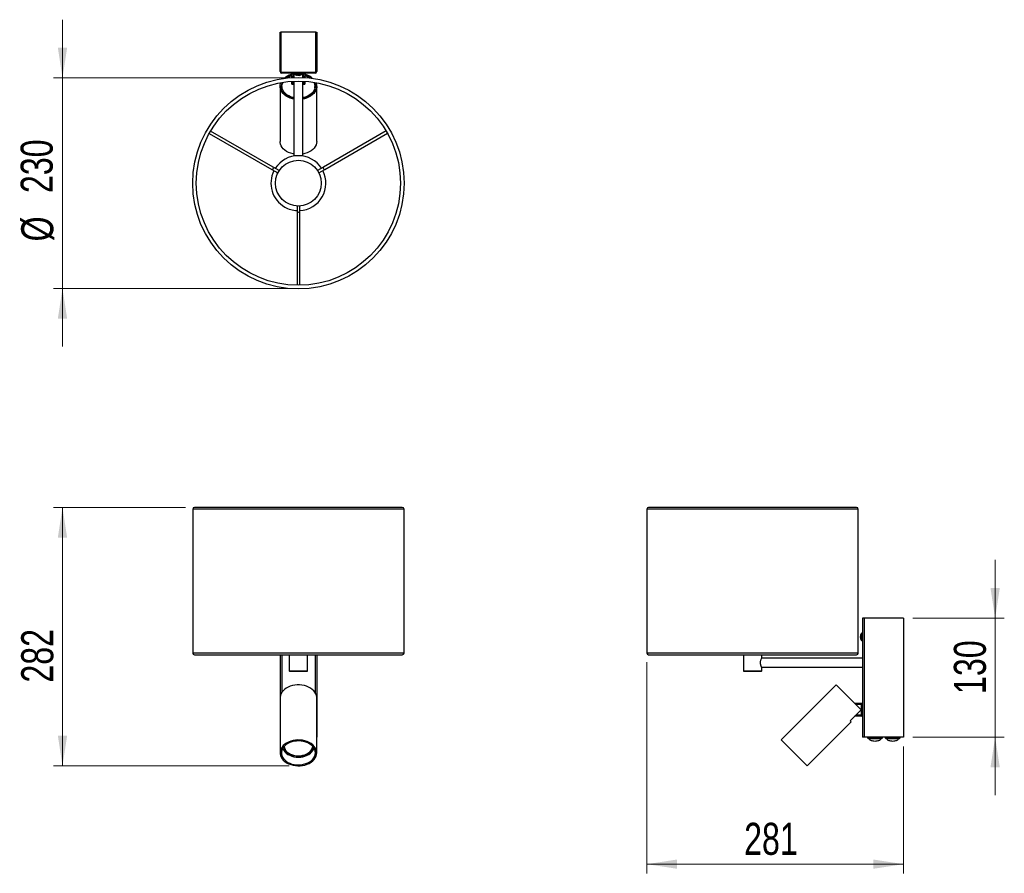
# Model space of a CAD drawing. Header units: millimetres. Extents: x 60 to 168, y 161 to 254.
import ezdxf

# ---------------------------------------------------------------- set-up
doc = ezdxf.new("R2010")
doc.units = ezdxf.units.MM
doc.header["$PDSIZE"] = -1
doc.styles.add('SLDTEXTSTYLE0', font='TXT', dxfattribs={"width": 0.75})
doc.dimstyles.new('SLDDIMSTYLE0', dxfattribs={"dimtxt": 3.5, "dimasz": 3.302, "dimexe": 0, "dimexo": 0.0625, "dimgap": 0.875, "dimtad": 1, "dimdec": 0, "dimlfac": 10, "dimrnd": 1e-09, "dimzin": 12, "dimdsep": 46, "dimtxsty": 'SLDTEXTSTYLE0', "dimsah": 1, "dimcen": 0.09, "dimadec": 0, "dimazin": 3, "dimtfac": 1, "dimtdec": 0, "dimtofl": 0, "dimtmove": 0, "dimatfit": 3, "dimfxl": 0, "dimfrac": 2, "dimtolj": 1, "dimtzin": 12, "dimarcsym": 0})
doc.dimstyles.new('SLDDIMSTYLE1', dxfattribs={"dimtxt": 3.5, "dimasz": 3.302, "dimexe": 0, "dimexo": 0.0625, "dimgap": 0.875, "dimtad": 1, "dimdec": 0, "dimlfac": 10, "dimrnd": 1e-09, "dimzin": 12, "dimdsep": 46, "dimtxsty": 'SLDTEXTSTYLE0', "dimsah": 1, "dimcen": 0.09, "dimadec": 0, "dimazin": 3, "dimtfac": 1, "dimtofl": 0, "dimtmove": 0, "dimatfit": 3, "dimfxl": 0, "dimfrac": 2, "dimtolj": 1, "dimtzin": 12, "dimarcsym": 0})
doc.dimstyles.new('SLDDIMSTYLE2', dxfattribs={"dimtxt": 3.5, "dimasz": 3.302, "dimexe": 0, "dimexo": 0.0625, "dimgap": 0.875, "dimtad": 1, "dimdec": 0, "dimlfac": 10, "dimrnd": 1e-09, "dimzin": 12, "dimdsep": 46, "dimtxsty": 'SLDTEXTSTYLE0', "dimsah": 1, "dimcen": 0.09, "dimadec": 0, "dimazin": 3, "dimtfac": 1, "dimtdec": 0, "dimtmove": 0, "dimatfit": 0, "dimfxl": 0, "dimfrac": 2, "dimtolj": 1, "dimtzin": 12, "dimarcsym": 0})

# ---------------------------------------------------------------- blocks, each defined once
blk = doc.blocks.new('_D')
at = {"color": 7, "linetype": 'Continuous', "lineweight": 0}
for p, q in [((78.09, 201.09), (63.67, 201.09)), ((64.67, 172.87), (64.67, 201.09)), ((89.44, 172.87), (63.67, 172.87))]:
    blk.add_line(p, q, dxfattribs=at)
at = {"color": 7, "linetype": 'Continuous', "lineweight": 18}
for points in [[(64.67, 201.09), (64.16, 197.79), (65.18, 197.79)], [(64.67, 172.87), (65.18, 176.17), (64.16, 176.17)]]:
    blk.add_solid(points, dxfattribs=at)
at = {"color": 7, "linetype": 'Continuous', "lineweight": 18, "insert": (60.16, 181.96), "char_height": 3.5, "attachment_point": 1, "rotation": 90, "style": 'SLDTEXTSTYLE0'}
blk.add_mtext('282', dxfattribs=at)
blk = doc.blocks.new('_D_1')
at = {"color": 7, "linetype": 'Continuous', "lineweight": 0}
for p, q in [((128.5, 184.19), (128.5, 161.13)), ((156.55, 175), (156.55, 161.13)), ((128.5, 162.13), (156.55, 162.13))]:
    blk.add_line(p, q, dxfattribs=at)
at = {"color": 7, "linetype": 'Continuous', "lineweight": 18}
for points in [[(128.5, 162.13), (131.8, 161.63), (131.8, 162.64)], [(156.55, 162.13), (153.25, 162.64), (153.25, 161.63)]]:
    blk.add_solid(points, dxfattribs=at)
at = {"color": 7, "linetype": 'Continuous', "lineweight": 18, "insert": (139.13, 166.65), "char_height": 3.5, "attachment_point": 1, "style": 'SLDTEXTSTYLE0'}
blk.add_mtext('281', dxfattribs=at)
blk = doc.blocks.new('_D_2')
at = {"color": 7, "linetype": 'Continuous', "lineweight": 0}
for p, q in [((166.55, 189), (166.55, 195.35)), ((157.55, 189), (167.55, 189)), ((166.55, 176), (166.55, 189)), ((157.55, 176), (167.55, 176)), ((166.55, 176), (166.55, 169.65))]:
    blk.add_line(p, q, dxfattribs=at)
at = {"color": 7, "linetype": 'Continuous', "lineweight": 18}
for points in [[(166.55, 189), (167.06, 192.3), (166.04, 192.3)], [(166.55, 176), (166.04, 172.7), (167.06, 172.7)]]:
    blk.add_solid(points, dxfattribs=at)
at = {"color": 7, "linetype": 'Continuous', "lineweight": 18, "insert": (162.04, 180.72), "char_height": 3.5, "attachment_point": 1, "rotation": 90, "style": 'SLDTEXTSTYLE0'}
blk.add_mtext('130', dxfattribs=at)
blk = doc.blocks.new('_D_3')
at = {"color": 7, "linetype": 'Continuous', "lineweight": 0}
for p, q in [((64.67, 248), (64.67, 254.35)), ((89.44, 248), (63.67, 248)), ((64.67, 248), (64.67, 225)), ((89.44, 225), (63.67, 225)), ((64.67, 225), (64.67, 218.65))]:
    blk.add_line(p, q, dxfattribs=at)
at = {"color": 7, "linetype": 'Continuous', "lineweight": 18}
for points in [[(64.67, 248), (65.18, 251.31), (64.16, 251.31)], [(64.67, 225), (64.16, 221.7), (65.18, 221.7)]]:
    blk.add_solid(points, dxfattribs=at)
at = {"color": 7, "linetype": 'Continuous', "lineweight": 18, "char_height": 3.5, "attachment_point": 1, "rotation": 90, "style": 'SLDTEXTSTYLE0'}
for s, insert in [('230', (60.1, 235.42)), ('%%c', (60.16, 230.14))]:
    blk.add_mtext(s, dxfattribs=dict(at, insert=insert))

msp = doc.modelspace()

# ---------------------------------------------------------------- linework, layer by layer
at = {"color": 7, "linetype": 'Continuous', "lineweight": 25}
for p, q in [((88.44, 248.68), (88.44, 253)), ((88.44, 253), (88.52, 253)), ((92.36, 253), (88.52, 253)), ((88.52, 253), (88.52, 248.73)), ((88.52, 248.68), (88.52, 253)), ((92.36, 248.73), (92.36, 253)), ((92.36, 253), (92.36, 248.68)), ((92.36, 253), (92.44, 253)), ((92.44, 253), (92.44, 248.68)), ((88.44, 248.68), (88.52, 248.68)), ((88.62, 248.58), (88.62, 248.5)), ((92.26, 248.58), (88.62, 248.58)), ((92.26, 248.5), (88.62, 248.5)), ((88.67, 248.58), (92.21, 248.58)), ((89.87, 248.41), (89.87, 248.5)), ((89.94, 248.5), (89.94, 248.04)), ((90.04, 248.5), (90.04, 248.43)), ((90.84, 248.43), (90.84, 248.5)), ((90.94, 248.04), (90.94, 248.5)), ((91, 248.41), (91, 248.5)), ((92.26, 248.5), (92.26, 248.58)), ((92.36, 248.68), (92.44, 248.68)), ((89.69, 248.26), (89.63, 248.35)), ((89.69, 248.22), (89.69, 248.26)), ((89.73, 248.03), (89.72, 248.41)), ((89.72, 248.23), (89.72, 248.03)), ((89.72, 247.63), (89.72, 247.33)), ((89.73, 247.33), (89.73, 247.63)), ((89.94, 248.41), (89.87, 248.41)), ((89.87, 248.41), (89.88, 248.04)), ((89.88, 247.64), (89.88, 247.33)), ((89.94, 247.64), (89.94, 239.46)), ((90.44, 248.43), (90.04, 248.43)), ((90.44, 248.4), (90.05, 248.4)), ((90.24, 248.31), (90.24, 248.31)), ((90.39, 248.28), (90.35, 248.28)), ((90.39, 248.31), (90.39, 248.28)), ((90.84, 248.43), (90.44, 248.43)), ((90.82, 248.4), (90.44, 248.4)), ((90.49, 248.28), (90.49, 248.31)), ((90.52, 248.28), (90.49, 248.28)), ((90.64, 248.31), (90.64, 248.31)), ((91, 248.41), (90.94, 248.41)), ((90.94, 239.46), (90.94, 247.64)), ((90.99, 247.33), (91, 247.64)), ((91, 248.04), (91, 248.41)), ((91.15, 247.63), (91.14, 247.33)), ((91.15, 248.41), (91.15, 248.03)), ((91.16, 248.03), (91.16, 248.23)), ((91.16, 247.33), (91.16, 247.63)), ((91.19, 248.26), (91.25, 248.35)), ((91.19, 248.22), (91.19, 248.26)), ((88.44, 247.06), (88.44, 241.05)), ((88.64, 247.06), (88.64, 246.92)), ((89.72, 247.33), (89.94, 247.33)), ((90.94, 247.33), (91.16, 247.33)), ((92.24, 246.92), (92.24, 247.06)), ((92.44, 241.05), (92.44, 247.06)), ((87.7, 238.25), (80.85, 242.19)), ((100.01, 242.23), (93.17, 238.26)), ((80.7, 241.93), (87.55, 237.99)), ((93.32, 238), (100.16, 241.97)), ((87.55, 237.99), (88.2, 237.62)), ((88.35, 237.88), (87.7, 238.25)), ((93.17, 238.26), (92.52, 237.89)), ((92.67, 237.63), (93.32, 238)), ((90.29, 234.01), (90.29, 233.25)), ((90.59, 233.25), (90.59, 234.01)), ((90.29, 233.25), (90.31, 225.35)), ((90.61, 225.36), (90.59, 233.25)), ((78.89, 200.89), (78.89, 185.19)), ((101.99, 200.89), (78.89, 200.89)), ((101.79, 201.09), (79.09, 201.09)), ((101.99, 185.19), (101.99, 200.89)), ((128.5, 200.89), (128.5, 185.19)), ((151.6, 200.89), (128.5, 200.89)), ((151.4, 201.09), (128.7, 201.09)), ((151.6, 185.19), (151.6, 200.89)), ((152.05, 189), (152.05, 176)), ((152.23, 189), (152.05, 189)), ((152.23, 189), (152.23, 176)), ((156.55, 189), (152.23, 189)), ((156.55, 189), (156.55, 176)), ((151.85, 187.15), (151.85, 187.15)), ((151.95, 186.56), (151.95, 187.33)), ((152.05, 187.35), (151.98, 187.35)), ((151.98, 186.55), (151.98, 187.35)), ((151.83, 187), (151.83, 187.04)), ((151.85, 187), (151.83, 187)), ((151.83, 186.9), (151.85, 186.9)), ((151.83, 186.86), (151.83, 186.9)), ((151.85, 186.75), (151.85, 186.75)), ((151.98, 186.55), (152.05, 186.55)), ((101.99, 185.19), (78.89, 185.19)), ((151.6, 185.19), (128.5, 185.19)), ((79.09, 184.99), (101.79, 184.99)), ((88.44, 184.99), (88.44, 176)), ((88.62, 184.99), (88.62, 180.88)), ((89.44, 184.99), (89.44, 183.24)), ((91.44, 183.24), (91.44, 184.99)), ((92.26, 184.99), (92.26, 180.88)), ((92.44, 184.99), (92.44, 176)), ((128.7, 184.99), (151.4, 184.99)), ((139.05, 184.99), (139.05, 183.24)), ((141.05, 184.64), (141.05, 184.99)), ((152.05, 184.64), (141.05, 184.64)), ((89.44, 183.24), (89.49, 183.19)), ((89.44, 183.24), (91.44, 183.24)), ((91.39, 183.19), (89.49, 183.19)), ((91.39, 183.19), (91.44, 183.24)), ((139.05, 183.24), (139.1, 183.19)), ((139.05, 183.24), (141.05, 183.24)), ((141, 183.19), (139.1, 183.19)), ((141, 183.19), (141.05, 183.24)), ((141.05, 183.64), (152.05, 183.64)), ((141.05, 183.24), (141.05, 183.63)), ((149.19, 181.71), (143.18, 175.7)), ((151.9, 179), (149.19, 181.71)), ((88.44, 180.29), (88.44, 174.28)), ((92.44, 174.28), (92.44, 180.29)), ((151.19, 179.71), (151.96, 179.71)), ((150.7, 177.8), (151.9, 179)), ((151.96, 179.56), (151.34, 179.56)), ((151.96, 178.43), (151.96, 179.56)), ((151.96, 179.56), (152.05, 179.56)), ((146.01, 172.87), (150.82, 177.68)), ((150.82, 177.68), (150.7, 177.8)), ((151.96, 178.28), (151.19, 178.29)), ((151.34, 178.44), (151.96, 178.43)), ((151.96, 178.43), (152.05, 178.43)), ((144.6, 174.28), (143.18, 175.7)), ((152.23, 176), (152.05, 176)), ((156.55, 176), (152.23, 176)), ((152.61, 176), (152.61, 175.92)), ((152.61, 175.92), (152.69, 175.84)), ((152.61, 175.92), (153.43, 175.92)), ((152.69, 175.84), (153.43, 175.84)), ((152.81, 175.84), (152.82, 175.76)), ((153.43, 175.92), (154.26, 175.92)), ((153.43, 175.84), (154.18, 175.84)), ((154.04, 175.76), (154.06, 175.84)), ((154.18, 175.84), (154.26, 175.92)), ((154.26, 175.92), (154.26, 176)), ((154.53, 176), (154.53, 175.92)), ((154.53, 175.92), (154.61, 175.84)), ((154.53, 175.92), (155.35, 175.92)), ((154.61, 175.84), (155.35, 175.84)), ((154.73, 175.84), (154.74, 175.76)), ((155.35, 175.92), (156.18, 175.92)), ((155.35, 175.84), (156.1, 175.84)), ((155.96, 175.76), (155.98, 175.84)), ((156.1, 175.84), (156.18, 175.92)), ((156.18, 175.92), (156.18, 176)), ((146.01, 172.87), (144.6, 174.28))]:
    msp.add_line(p, q, dxfattribs=at)
at = {"color": 7, "linetype": 'Continuous', "lineweight": 25, "flags": 128}
for points in [[(89.94, 245.69), (89.79, 245.72), (89.54, 245.8), (89.31, 245.89), (89.1, 246.01), (88.92, 246.14), (88.76, 246.29), (88.63, 246.46), (88.53, 246.63), (88.47, 246.81), (88.44, 247), (88.45, 247.19), (88.49, 247.37), (88.53, 247.49)], [(89.94, 245.8), (89.8, 245.83), (89.57, 245.91), (89.35, 246), (89.15, 246.12), (88.98, 246.26), (88.84, 246.41), (88.72, 246.57), (88.64, 246.75), (88.6, 246.93), (88.59, 247.11), (88.62, 247.29), (88.68, 247.47), (88.7, 247.52)], [(89.94, 245.84), (89.82, 245.87), (89.59, 245.94), (89.38, 246.03), (89.18, 246.15), (89.02, 246.28), (88.88, 246.43), (88.77, 246.59), (88.69, 246.76), (88.65, 246.93), (88.64, 247.11), (88.67, 247.29), (88.73, 247.46), (88.76, 247.53)], [(92.11, 247.53), (92.15, 247.46), (92.21, 247.29), (92.24, 247.11), (92.23, 246.93), (92.19, 246.76), (92.11, 246.59), (92, 246.43), (91.86, 246.28), (91.69, 246.15), (91.5, 246.03), (91.29, 245.94), (91.06, 245.87), (90.94, 245.84)], [(92.17, 247.52), (92.2, 247.47), (92.26, 247.29), (92.29, 247.11), (92.28, 246.93), (92.23, 246.75), (92.15, 246.57), (92.04, 246.41), (91.9, 246.26), (91.72, 246.12), (91.53, 246), (91.31, 245.91), (91.07, 245.83), (90.94, 245.8)], [(92.34, 247.49), (92.39, 247.37), (92.43, 247.19), (92.44, 247), (92.41, 246.81), (92.34, 246.63), (92.25, 246.46), (92.12, 246.29), (91.96, 246.14), (91.77, 246.01), (91.56, 245.89), (91.34, 245.8), (91.09, 245.72), (90.94, 245.69)], [(88.67, 246.67), (88.65, 246.79), (88.64, 246.92)], [(92.24, 246.92), (92.23, 246.79), (92.2, 246.67)], [(89.94, 239.68), (89.85, 239.7), (89.6, 239.77), (89.36, 239.86), (89.15, 239.97), (88.95, 240.1), (88.79, 240.25), (88.65, 240.41), (88.55, 240.59), (88.48, 240.77), (88.44, 240.96), (88.44, 241.05)], [(92.44, 241.05), (92.42, 240.86), (92.37, 240.68), (92.28, 240.5), (92.16, 240.33), (92.01, 240.17), (91.83, 240.03), (91.62, 239.91), (91.4, 239.81), (91.16, 239.73), (90.94, 239.68)], [(92.44, 180.29), (92.44, 180.35), (92.41, 180.54), (92.34, 180.72), (92.25, 180.9), (92.12, 181.06), (91.96, 181.21), (91.77, 181.35), (91.56, 181.46), (91.34, 181.56), (91.09, 181.63), (90.83, 181.68), (90.57, 181.7), (90.31, 181.7), (90.04, 181.68), (89.79, 181.63), (89.54, 181.56), (89.31, 181.46), (89.1, 181.35), (88.92, 181.21), (88.76, 181.06), (88.63, 180.9), (88.53, 180.72), (88.47, 180.54), (88.44, 180.35), (88.44, 180.29)], [(92.44, 174.28), (92.42, 174.47), (92.37, 174.66), (92.28, 174.83), (92.16, 175), (92.01, 175.16), (91.83, 175.3), (91.62, 175.42), (91.4, 175.52), (91.16, 175.6), (90.9, 175.66), (90.64, 175.69), (90.37, 175.7), (90.11, 175.68), (89.85, 175.63), (89.6, 175.56), (89.36, 175.47), (89.15, 175.36), (88.95, 175.23), (88.79, 175.08), (88.65, 174.92), (88.55, 174.75), (88.48, 174.56), (88.44, 174.38), (88.44, 174.19), (88.48, 174), (88.55, 173.82), (88.65, 173.64), (88.79, 173.48), (88.95, 173.33), (89.15, 173.2), (89.36, 173.09), (89.6, 173), (89.85, 172.93), (90.11, 172.89), (90.37, 172.87), (90.64, 172.87), (90.9, 172.91), (91.16, 172.96), (91.4, 173.04), (91.62, 173.14), (91.83, 173.27), (92.01, 173.41), (92.16, 173.56), (92.28, 173.73), (92.37, 173.91), (92.42, 174.09), (92.44, 174.28)], [(92.29, 174.28), (92.27, 174.46), (92.22, 174.64), (92.13, 174.81), (92.01, 174.97), (91.86, 175.12), (91.68, 175.25), (91.47, 175.37), (91.25, 175.46), (91.01, 175.53), (90.76, 175.57), (90.5, 175.59), (90.24, 175.58), (89.99, 175.55), (89.74, 175.49), (89.51, 175.41), (89.3, 175.31), (89.11, 175.19), (88.94, 175.05), (88.8, 174.9), (88.7, 174.73), (88.63, 174.55), (88.59, 174.37), (88.59, 174.19), (88.63, 174.01), (88.7, 173.83), (88.8, 173.67), (88.94, 173.51), (89.11, 173.37), (89.3, 173.25), (89.51, 173.15), (89.74, 173.07), (89.99, 173.01), (90.24, 172.98), (90.5, 172.97), (90.76, 172.99), (91.01, 173.04), (91.25, 173.11), (91.47, 173.2), (91.68, 173.31), (91.86, 173.44), (92.01, 173.59), (92.13, 173.75), (92.22, 173.92), (92.27, 174.1), (92.29, 174.28)], [(88.73, 174.79), (88.76, 174.71), (88.85, 174.55), (88.97, 174.39), (89.11, 174.25), (89.29, 174.12), (89.49, 174.02), (89.71, 173.93), (89.94, 173.87), (90.19, 173.83), (90.44, 173.82), (90.69, 173.83), (90.93, 173.87), (91.16, 173.93), (91.38, 174.02), (91.58, 174.12), (91.76, 174.25), (91.91, 174.39), (92.03, 174.54), (92.12, 174.71), (92.14, 174.79)], [(88.85, 174.95), (88.87, 174.85), (88.93, 174.68), (89.03, 174.53), (89.15, 174.39), (89.31, 174.26), (89.49, 174.15), (89.69, 174.06), (89.91, 173.99), (90.15, 173.95), (90.38, 173.93), (90.62, 173.94), (90.86, 173.97), (91.08, 174.02), (91.29, 174.1), (91.49, 174.2), (91.65, 174.32), (91.8, 174.46), (91.91, 174.61), (91.98, 174.77), (92.03, 174.94), (92.03, 174.95)], [(88.88, 174.99), (88.91, 174.82), (88.98, 174.66), (89.08, 174.51), (89.22, 174.37), (89.38, 174.25), (89.57, 174.14), (89.78, 174.06), (90, 174), (90.24, 173.97), (90.48, 173.96), (90.71, 173.97), (90.94, 174.02), (91.16, 174.08), (91.37, 174.17), (91.55, 174.28), (91.7, 174.41), (91.83, 174.56), (91.92, 174.71), (91.98, 174.88), (92, 174.99)]]:
    msp.add_lwpolyline(points, dxfattribs=at)
at = {"color": 7, "linetype": 'Continuous', "lineweight": 25}
for radius in [11.55, 11.15, 2.5]:
    msp.add_circle((90.44, 236.5), radius, dxfattribs=at)
for centre, radius, start, end in [((88.62, 248.68), 0.18, 180, 270), ((88.67, 248.73), 0.15, 180, 270), ((88.62, 248.68), 0.1, 180, 270), ((89.62, 248.41), 0.1, 0.5, 64.1581), ((91.25, 248.41), 0.1, 115.8419, 179.5), ((92.21, 248.73), 0.15, 270, 0), ((92.26, 248.68), 0.1, 270, 0), ((92.26, 248.68), 0.18, 270, 0), ((90.21, 246.39), 2.05, 106.5569, 130.4666), ((90.27, 246.36), 1.99, 106.9167, 125.2643), ((90.28, 246.35), 1.96, 106.7105, 123.3377), ((90.07, 248.43), 0.036, 180, 233.6416), ((90.44, 248.92), 0.65, 233.6416, 252.1374), ((90.44, 248.92), 0.648, 252.1649, 262.3032), ((90.44, 249.02), 0.718, 265.8857, 274.1143), ((90.44, 248.92), 0.648, 277.6968, 287.8351), ((90.44, 248.92), 0.65, 287.8626, 306.3584), ((90.8, 248.43), 0.036, 306.3584, 0), ((90.59, 246.35), 1.96, 56.6623, 73.2895), ((90.61, 246.36), 1.99, 54.7357, 73.0833), ((90.66, 246.39), 2.05, 49.5334, 73.4431), ((90.44, 236.5), 3, 32.9758, 147.2438), ((90.44, 236.5), 3, 152.9758, 240.1098), ((90.44, 236.5), 3, 272.9758, 27.2438), ((90.44, 236.5), 3, 240.1098, 267.2438), ((79.09, 200.89), 0.2, 90, 180), ((101.79, 200.89), 0.2, 0, 90), ((128.7, 200.89), 0.2, 90, 180), ((151.4, 200.89), 0.2, 0, 90), ((152.47, 186.95), 0.65, 143.6416, 162.1374), ((151.98, 187.31), 0.036, 90, 143.6416), ((152.47, 186.95), 0.648, 162.1649, 172.3032), ((152.47, 186.95), 0.648, 187.6968, 197.8351), ((152.57, 186.95), 0.718, 175.8857, 184.1143), ((152.47, 186.95), 0.65, 197.8626, 216.3584), ((151.98, 186.59), 0.036, 216.3584, 270), ((79.09, 185.19), 0.2, 180, 270), ((101.79, 185.19), 0.2, 270, 0), ((128.7, 185.19), 0.2, 180, 270), ((151.4, 185.19), 0.2, 270, 0), ((151.96, 179.81), 0.1, 270.5, 334.1581), ((151.96, 178.18), 0.1, 25.8419, 89.5), ((89.94, 175.21), 1.11, 193.1994, 244.3497), ((90.92, 175.22), 1.14, 296.2097, 346.2411)]:
    msp.add_arc(centre, radius, start, end, dxfattribs=at)
for centre, major_axis, ratio, start_param, end_param in [((89.87, 248.41), (0.15, -0.001), 0.005816, 1.570957, 3.141677), ((91, 248.41), (0.15, 0.001), 0.005816, 6.283101, 7.853821), ((87.62, 238.12), (0.075, 0.13), 0.502764, 3.141593, 6.283185), ((93.25, 238.13), (-0.075, 0.13), 0.502764, 0, 3.141593), ((90.44, 233.25), (0.15, 0), 0.502764, 0, 3.141593), ((151.96, 179.56), (0.001, 0.15), 0.005816, 4.71255, 6.28327), ((151.96, 178.43), (-0.001, 0.15), 0.005816, 3.141508, 4.712228)]:
    msp.add_ellipse(centre, major_axis=major_axis, ratio=ratio, start_param=start_param, end_param=end_param, dxfattribs=at)
for points, knots in [([(141.05, 183.63), (141.05, 183.63), (141.04, 183.64), (141.01, 183.72), (140.96, 183.84), (140.92, 183.99), (140.91, 184.17), (140.93, 184.32), (140.97, 184.46), (141.01, 184.57), (141.05, 184.64), (141.05, 184.64), (141.05, 184.64)], [0, 0, 0, 0, 0.098489, 0.196743, 0.301157, 0.413967, 0.519753, 0.612334, 0.707157, 0.814557, 0.927202, 1, 1, 1, 1]), ([(153.43, 175.58), (153.35, 175.58), (153.19, 175.59), (152.99, 175.65), (152.85, 175.71), (152.8, 175.77), (152.85, 175.81), (152.98, 175.82), (153.19, 175.82), (153.43, 175.82), (153.67, 175.82), (153.88, 175.82), (154.01, 175.81), (154.06, 175.77), (154.01, 175.71), (153.87, 175.65), (153.67, 175.59), (153.51, 175.58), (153.43, 175.58)], [0, 0, 0, 0, 0.062451, 0.12497, 0.187511, 0.250021, 0.312496, 0.374978, 0.437486, 0.500003, 0.562515, 0.625024, 0.687505, 0.74998, 0.81249, 0.875032, 0.93755, 1, 1, 1, 1]), ([(155.35, 175.58), (155.27, 175.58), (155.11, 175.59), (154.91, 175.65), (154.77, 175.71), (154.72, 175.77), (154.77, 175.81), (154.9, 175.82), (155.11, 175.82), (155.35, 175.82), (155.59, 175.82), (155.8, 175.82), (155.93, 175.81), (155.98, 175.77), (155.93, 175.71), (155.79, 175.65), (155.59, 175.59), (155.43, 175.58), (155.35, 175.58)], [0, 0, 0, 0, 0.062451, 0.12497, 0.187511, 0.250021, 0.312496, 0.374978, 0.437486, 0.500003, 0.562515, 0.625024, 0.687505, 0.74998, 0.81249, 0.875032, 0.93755, 1, 1, 1, 1])]:
    msp.add_open_spline(points, degree=3, knots=knots, dxfattribs=at)
at = {"color": 7, "linetype": 'Continuous', "lineweight": 0}
msp.add_point((90.44, 172.87), dxfattribs=at)

# ---------------------------------------------------------------- dimensions: what is measured, and where the dimension line sits
at = {"color": 7, "linetype": 'Continuous', "lineweight": 18}
dim = msp.add_linear_dim(base=(64.67, 225), p1=(90.44, 248), p2=(90.44, 225), angle=90, text='%%c<>', dimstyle='SLDDIMSTYLE2', dxfattribs=at)
dim.commit()
dim.dimension.update_dxf_attribs({"geometry": '_D_3', "text_midpoint": (64.67, 236.66), "dimtype": 160})
for base, p1, p2, dimstyle, picture, middle in [((64.67, 201.09), (90.44, 172.87), (79.09, 201.09), 'SLDDIMSTYLE0', '_D', (64.67, 185.84)), ((166.55, 189), (156.55, 176), (156.55, 189), 'SLDDIMSTYLE2', '_D_2', (166.55, 184.59))]:
    dim = msp.add_linear_dim(base=base, p1=p1, p2=p2, angle=90, dimstyle=dimstyle, dxfattribs=at)
    dim.commit()
    dim.dimension.update_dxf_attribs({"geometry": picture, "text_midpoint": middle, "dimtype": 160})
dim = msp.add_linear_dim(base=(156.55082912, 162.13409), p1=(128.50082912, 185.1895229), p2=(156.55082912, 175.9995229), dimstyle='SLDDIMSTYLE1', dxfattribs=at)
dim.commit()
dim.dimension.update_dxf_attribs({"geometry": '_D_1', "text_midpoint": (143.00827843, 162.13409), "dimtype": 160})

doc.saveas('drawing.dxf')
